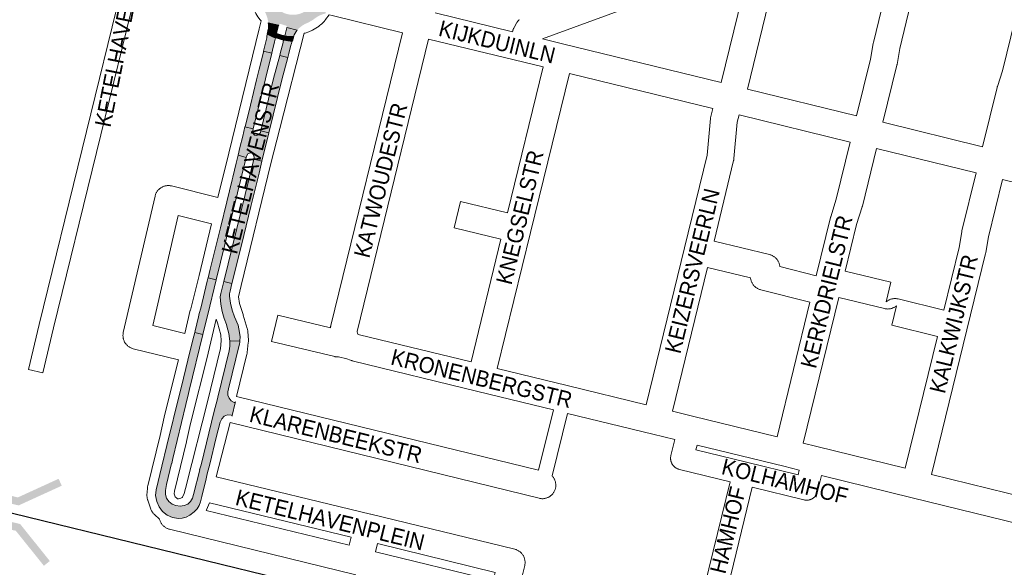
# Paper-space layout 'Layout1' of a CAD drawing. Header units: metres. Extents: x 123097 to 144122, y 392739 to 407589.
# Tile 50 of 256: x 127706 to 128180, y 398353 to 398616. Entities that reach past the tile are written whole.
import ezdxf
from ezdxf.enums import TextEntityAlignment as Align

# ---------------------------------------------------------------- set-up
doc = ezdxf.new("R2010")
doc.units = ezdxf.units.M
doc.header["$MEASUREMENT"] = 0
for name, color, linetype, lineweight in [('gs-anno-wegen algemeen tekst', 7, 'Continuous', 0), ('gs-knt-fietspaden', 7, 'Continuous', 0), ('gs-knt-spoorlijn', 7, 'Continuous', 30), ('gs-knt-wegen algemeen', 7, 'Continuous', 0), ('gs-symb-viaduct', 7, 'Continuous', 0), ('ir-ARC-asfalt-hoofdwegen-te inspecteren', 5, 'Continuous', 0), ('ir-ARC-fietspaden naastliggend- te inspecteren', 1, 'Continuous', 0)]:
    doc.layers.add(name, color=color, linetype=linetype, lineweight=lineweight)
doc.styles.add('Style-Arial', font='arial.ttf')

# ---------------------------------------------------------------- blocks, each defined once
blk = doc.blocks.new('gg0-viaduct_6')
at = {"layer": 'gs-symb-viaduct', "linetype": 'Continuous'}
blk.add_hatch(color=7, dxfattribs=at).paths.add_polyline_path([(-55.76, -16.89), (-58, -14), (-40, 0), (40, 0), (58, -14), (55.76, -16.89), (38.75, -3.66), (-38.75, -3.66)])

psp = doc.layouts.get("Layout1")

# ---------------------------------------------------------------- hatches: boundary and pattern name
at = {"layer": 'ir-ARC-asfalt-hoofdwegen-te inspecteren', "linetype": 'Continuous', "lineweight": 13}
h = psp.add_hatch(color=5, dxfattribs=at)
h.paths.add_polyline_path([(127825.596, 398616.679, 0.0645625), (127824.101, 398620.162, -0.0407797), (127822.279, 398623.727, 0.0483795), (127821.185, 398625.68), (127821.192, 398625.685), (127820.984, 398625.96, 0.0044444), (127820.86, 398626.125), (127820.74, 398626.283), (127820.737, 398626.281, 0.0440193), (127819.334, 398627.758), (127820.484, 398632.518), (127821.112, 398632.345, 0.4294022), (127821.713, 398632.728), (127821.9, 398633.73, 0.4300649), (127821.525, 398634.324), (127820.975, 398634.445), (127822.218, 398639.53, 0.037194), (127824.222, 398640.18), (127824.224, 398640.175), (127824.506, 398640.3, 0.0033031), (127824.677, 398640.376), (127824.91, 398640.479), (127824.908, 398640.482, 0.0530489), (127827.471, 398642.043, -0.093837), (127832.69, 398644.934, 0.0510533), (127834.677, 398645.895), (127834.678, 398645.895), (127834.698, 398645.908, 0.0086167), (127835.013, 398646.111), (127835.308, 398646.301), (127835.302, 398646.311, 0.0536536), (127837.032, 398647.856), (127846.366, 398645.474, 0.0263478), (127847.057, 398644.115), (127847.052, 398644.112), (127847.444, 398643.472), (127847.448, 398643.475, 0.0523023), (127849.345, 398641.124, -0.092427), (127853.677, 398634.441, 0.0304641), (127854.412, 398633.24), (127854.408, 398633.237), (127854.856, 398632.635), (127854.862, 398632.64, 0.049621), (127856.463, 398631.002), (127855.24, 398626.044), (127854.629, 398626.197, 0.4106277), (127854.029, 398625.843), (127853.785, 398624.871, 0.4471923), (127854.13, 398624.271), (127854.778, 398624.122), (127853.517, 398618.824), (127852.796, 398618.655, 0.0280189), (127851.436, 398618.198), (127851.433, 398618.206), (127850.747, 398617.902), (127850.748, 398617.899, 0.0439388), (127848.806, 398616.77, -0.0603467), (127844.573, 398614.208, 0.0672722), (127841.924, 398612.719), (127841.921, 398612.724), (127841.335, 398612.254), (127841.34, 398612.248, 0.0426654), (127839.991, 398610.865), (127835, 398612.157, 0.3724502), (127834.212, 398613.144), (127833.188, 398613.416), (127832.186, 398613.75, 0.3551448), (127831.039, 398613.203), (127826.051, 398614.404, 0.0266793), (127825.782, 398615.952), (127825.785, 398615.953), (127825.603, 398616.681)])
h.paths.add_polyline_path([(127848.542, 398626.57, 0.5354455), (127836.162, 398640.159, 0.299514), (127827.207, 398631.972, 0.5889847), (127841.273, 398618.75, 0.257735)], flags=16)
at = {"layer": 'ir-ARC-asfalt-hoofdwegen-te inspecteren', "linetype": 'Continuous', "lineweight": 13, "extrusion": (0, 0, -1)}
psp.add_hatch(color=5, dxfattribs=at).paths.add_polyline_path([(-127826.051, 398614.404), (-127831.039, 398613.203), (-127830.98, 398613.049), (-127830.011, 398609.214, 0.0576239), (-127826.096, 398611.332, -0.0524071)])
at = {"layer": 'ir-ARC-asfalt-hoofdwegen-te inspecteren', "linetype": 'Continuous', "lineweight": 13}
for points in [[(127825.323, 398607.118, 0.0860366), (127825.378, 398608.13), (127825.661, 398608.957, 0.0686112), (127829.553, 398607.216), (127829.018, 398605.258), (127828.019, 398601.236), (127827.664, 398599.773), (127823.751, 398600.735)], [(127839.991, 398610.865, 0.0795053), (127838.183, 398607.769, -0.0657281), (127833.913, 398608.134), (127834.973, 398611.964), (127835, 398612.157)], [(127833.4, 398606.094, 0.087304), (127837.542, 398605.62), (127837.03, 398603.896), (127836.946, 398603.613), (127835.883, 398599.652), (127835.375, 398597.732), (127831.51, 398598.757), (127831.893, 398600.219), (127832.971, 398604.278)]]:
    psp.add_hatch(color=5, dxfattribs=at).paths.add_polyline_path(points)
for points in [[(127823.795, 398600.724), (127823.709, 398600.37), (127823.333, 398598.94), (127821.648, 398592.134), (127820.725, 398588.304), (127820.439, 398587.029), (127817.463, 398574.873), (127814.832, 398564.399), (127814.825, 398564.37), (127818.726, 398563.375), (127827.674, 398599.77), (127827.664, 398599.773)], [(127831.516, 398598.755), (127828.572, 398587.616), (127824.966, 398573.011), (127822.405, 398562.511), (127826.313, 398561.516), (127832.509, 398586.922), (127835.375, 398597.732), (127835.375, 398597.732)], [(127826.313, 398561.516), (127822.405, 398562.511), (127822.219, 398561.75), (127821.65, 398560.677), (127820.546, 398560.171), (127819.362, 398560.439), (127818.584, 398561.372), (127818.532, 398562.585), (127818.726, 398563.375), (127814.825, 398564.37), (127813.732, 398559.888), (127812.401, 398554.434), (127811.496, 398550.724), (127815.396, 398549.664), (127815.57, 398550.374), (127816.148, 398551.413), (127817.236, 398551.892), (127818.393, 398551.615), (127819.146, 398550.694), (127819.189, 398549.506), (127819.015, 398548.814), (127822.961, 398547.843)], [(127802.665, 398514.503), (127800.702, 398506.236), (127798.109, 398495.994), (127797.115, 398491.86), (127800.985, 398490.844), (127815.396, 398549.664), (127811.496, 398550.724), (127810.61, 398547), (127808.939, 398540.175), (127808.594, 398538.848), (127806.021, 398528.383), (127802.999, 398515.919)], [(127819.015, 398548.814), (127804.613, 398490.021), (127808.515, 398489.022), (127813.083, 398507.561), (127817.622, 398526.181), (127821.563, 398542.084), (127822.961, 398547.843)], [(127796.279, 398471.736), (127796.888, 398474.119), (127800.985, 398490.844), (127797.115, 398491.86), (127797.035, 398491.525), (127796.704, 398490.209), (127793.511, 398477.242), (127792.858, 398474.697), (127792.494, 398473.08), (127790.834, 398466.286), (127790.66, 398465.586), (127794.561, 398464.642)], [(127807.492, 398461.434), (127807.553, 398460.239), (127807.569, 398459.038), (127807.2, 398456.67), (127801.782, 398434.442), (127801.39, 398432.957), (127800.051, 398427.661), (127793.674, 398401.871), (127792.879, 398399.522), (127793.074, 398399.467), (127790.118, 398387.707), (127789.574, 398385.862), (127788.677, 398384.273), (127787.321, 398383.052), (127785.647, 398382.326), (127783.589, 398382.095), (127781.536, 398382.367), (127779.746, 398383.072), (127778.241, 398384.268), (127777.151, 398385.853), (127776.571, 398387.687), (127776.553, 398389.61), (127777.033, 398392.416), (127779.509, 398402.638), (127779.654, 398402.617), (127780.1, 398405), (127786.387, 398430.942), (127787.671, 398436.205), (127788.044, 398437.731), (127794.561, 398464.642), (127790.66, 398465.586), (127789.752, 398461.946), (127787.383, 398452.214), (127784.265, 398439.549), (127783.519, 398436.6), (127777.269, 398411.191), (127774.868, 398401.343), (127772.062, 398389.958), (127771.864, 398387.147), (127772.352, 398384.371), (127773.496, 398381.795), (127775.229, 398379.573), (127777.448, 398377.835), (127780.02, 398376.684), (127782.795, 398376.19), (127784.6, 398376.341), (127786.54, 398376.795), (127788.295, 398377.737), (127790.327, 398379.383), (127790.512, 398379.533), (127791.784, 398380.853), (127792.748, 398382.412), (127793.361, 398384.14), (127794.007, 398386.732), (127796.126, 398395.233), (127796.713, 398397.586), (127797.894, 398402.223), (127800.955, 398415.151), (127802.951, 398422.53), (127803.631, 398424.103), (127804.867, 398425.291), (127806.467, 398425.908), (127808.18, 398425.858), (127808.504, 398425.676), (127808.587, 398425.314), (127808.688, 398425.734), (127810.146, 398431.779), (127810.258, 398432.242), (127810.011, 398431.948), (127809.63, 398431.905), (127808.234, 398432.711), (127807.19, 398433.94), (127806.62, 398435.448), (127806.589, 398437.06), (127806.594, 398437.083), (127806.906, 398438.424), (127812.186, 398460.058), (127812.319, 398460.759), (127812.415, 398461.465)]]:
    psp.add_hatch(color=5, dxfattribs=at).paths.add_polyline_path(points, flags=0)
at = {"layer": 'ir-ARC-asfalt-hoofdwegen-te inspecteren', "linetype": 'Continuous', "lineweight": 13, "extrusion": (0, 0, -1)}
psp.add_hatch(color=5, dxfattribs=at).paths.add_polyline_path([(-127805.861, 398469.467), (-127806.156, 398468.616), (-127807.03, 398465.063), (-127807.492, 398461.434), (-127812.415, 398461.465), (-127812.484, 398463.521), (-127812.244, 398465.564), (-127811.497, 398469.052), (-127809.815, 398473.114), (-127808.62, 398476.297), (-127807.815, 398479.6), (-127807.411, 398482.976), (-127807.413, 398484.181), (-127807.624, 398485.368), (-127808.515, 398489.022), (-127804.613, 398490.021), (-127803.212, 398484.301), (-127802.951, 398482.763), (-127803.142, 398479.169), (-127803.786, 398475.628), (-127804.872, 398472.197)], flags=0)
at = {"layer": 'ir-ARC-fietspaden naastliggend- te inspecteren', "linetype": 'Continuous', "lineweight": 30, "extrusion": (0, 0, -1)}
for points in [[(-127830.011, 398609.214), (-127829.553, 398607.216, 0.0686112), (-127825.661, 398608.957), (-127826.096, 398611.332, -0.0576239)], [(-127837.542, 398605.62, 0.087304), (-127833.4, 398606.094), (-127833.913, 398608.134, -0.0657281), (-127838.183, 398607.769)]]:
    psp.add_hatch(color=1, dxfattribs=at).paths.add_polyline_path(points)
psp.add_hatch(color=1, dxfattribs=at).paths.add_polyline_path([(-127829.553, 398607.216), (-127830.011, 398609.214), (-127831.921, 398608.65), (-127833.913, 398608.134), (-127833.4, 398606.094), (-127831.432, 398606.645)], flags=0)

# ---------------------------------------------------------------- linework, layer by layer
at = {"layer": 'gs-anno-wegen algemeen tekst', "color": 7, "linetype": 'Continuous', "flags": 128}
for points in [[(128033.892, 398335.611), (128048.077, 398393.789), (128023.697, 398399.76), (128023.436, 398399.831), (128023.179, 398399.914), (128022.926, 398400.01), (128022.678, 398400.119), (128022.436, 398400.239), (128022.2, 398400.371), (128021.971, 398400.515), (128021.749, 398400.669), (128021.535, 398400.834), (128021.329, 398401.01), (128021.132, 398401.195), (128020.945, 398401.39), (128020.767, 398401.594), (128020.6, 398401.807), (128020.443, 398402.027), (128020.297, 398402.255), (128020.162, 398402.489), (128020.039, 398402.73), (128019.928, 398402.977), (128019.83, 398403.229), (128019.744, 398403.485), (128019.67, 398403.745), (128019.61, 398404.009), (128019.562, 398404.275), (128019.527, 398404.543), (128019.506, 398404.813), (128019.498, 398405.083), (128019.503, 398405.354), (128019.522, 398405.623), (128019.554, 398405.892), (128019.598, 398406.159), (128019.656, 398406.423), (128021.525, 398414.055)], [(128032.229, 398411.433), (128031.671, 398409.153), (128056.045, 398403.183)], [(128056.045, 398403.183), (128080.794, 398397.12), (128081.355, 398399.408)], [(128092.06, 398396.794), (128090.187, 398389.146), (128090.118, 398388.893), (128090.038, 398388.643), (128089.946, 398388.398), (128089.842, 398388.157), (128089.727, 398387.921), (128089.601, 398387.691), (128089.464, 398387.468), (128089.316, 398387.251), (128089.159, 398387.041), (128088.991, 398386.84), (128088.814, 398386.646), (128088.628, 398386.461), (128088.434, 398386.285), (128088.231, 398386.118), (128088.021, 398385.962), (128087.804, 398385.815), (128087.579, 398385.679), (128087.349, 398385.554), (128087.113, 398385.44), (128086.871, 398385.337), (128086.626, 398385.246), (128086.375, 398385.167), (128086.122, 398385.099), (128085.866, 398385.044), (128085.607, 398385.001), (128085.347, 398384.971), (128085.085, 398384.953), (128084.823, 398384.947), (128084.561, 398384.954), (128084.299, 398384.973), (128084.039, 398385.005), (128083.78, 398385.049), (128083.524, 398385.105), (128058.781, 398391.167), (128044.594, 398332.981)]]:
    psp.add_lwpolyline(points, dxfattribs=at)
at = {"layer": 'gs-knt-fietspaden', "color": 7, "linetype": 'Continuous', "flags": 128}
psp.add_lwpolyline([(127717.583, 398446.101), (127717.578, 398446.1), (127710.763, 398447.7, -0.3686547), (127710.756, 398447.711), (127715.845, 398469.393), (127715.853, 398469.427), (127757.204, 398638.107, -0.384767), (127757.216, 398638.114), (127764.015, 398636.447, -0.3681774), (127764.022, 398636.436), (127722.676, 398467.776), (127722.675, 398467.772), (127722.674, 398467.769), (127717.59, 398446.107), (127717.583, 398446.101)], format="xyb", dxfattribs=at)
for points in [[(127955.947, 398399.329), (127963.165, 398428.32)], [(127969.984, 398426.654), (127962.514, 398396.648)]]:
    psp.add_lwpolyline(points, dxfattribs=at)
at = {"layer": 'gs-knt-spoorlijn', "color": 7, "linetype": 'Continuous', "flags": 128}
psp.add_lwpolyline([(123817.138, 399332.584), (126023.424, 398789.468), (133158.298, 397044.421)], dxfattribs=at)
at = {"layer": 'gs-knt-wegen algemeen', "color": 7, "linetype": 'Continuous', "flags": 128}
for points in [[(128169.514, 398554.856), (128176.505, 398583.376), (128176.565, 398583.601), (128176.632, 398583.823), (128179.058, 398591.349), (128193.326, 398649.653), (128193.967, 398652.827), (128193.999, 398653.56), (128193.715, 398655.836), (128185.828, 398677.631)], [(128126.27, 398655.8), (128134.304, 398633.831), (128134.405, 398633.534), (128134.491, 398633.233), (128135.048, 398631.09), (128135.116, 398630.8), (128135.171, 398630.508), (128135.212, 398630.213), (128135.24, 398629.917), (128135.255, 398629.62), (128135.333, 398626.595), (128135.334, 398626.337), (128135.326, 398626.079), (128135.307, 398625.822), (128135.278, 398625.566), (128135.239, 398625.311), (128134.979, 398623.817), (128134.938, 398623.607), (128134.892, 398623.398), (128129.702, 398602.003), (128128.41, 398594.43), (128128.367, 398594.201), (128128.316, 398593.975), (128121.609, 398566.607)], [(128108.963, 398569.706), (128115.615, 398596.848), (128116.905, 398604.413), (128116.946, 398604.634), (128116.995, 398604.854), (128122.188, 398626.26), (128122.3, 398626.906), (128122.258, 398628.537), (128121.968, 398629.654), (128114.007, 398651.425)], [(127822.632, 398615.291), (127822.127, 398615.831), (127821, 398617.284), (127820.012, 398618.836), (127819.172, 398620.471), (127818.622, 398621.668), (127818.52, 398621.902), (127818.427, 398622.141), (127818.343, 398622.383), (127818.269, 398622.628), (127818.205, 398622.876), (127817.78, 398624.655), (127815.591, 398625.171), (127815.533, 398625.184), (127762.099, 398638.29), (127759.091, 398639.028), (127759.068, 398639.034), (127724.862, 398647.557), (127724.857, 398647.559), (127721.99, 398648.276)], [(128057.903, 398643.362), (127994.247, 398620.004), (127957.819, 398606.636)], [(128043.855, 398585.643), (128057.903, 398643.362)], [(128070.942, 398641.877), (128056.502, 398582.551)], [(127890.491, 398609.648), (127856.716, 398617.881), (127855.259, 398618.237), (127853.622, 398615.946), (127853.433, 398615.694), (127853.231, 398615.452), (127853.018, 398615.219), (127851.962, 398614.121), (127851.755, 398613.916), (127851.54, 398613.72), (127851.316, 398613.534), (127850.527, 398612.909), (127850.448, 398612.846), (127848.907, 398611.772), (127847.274, 398610.844), (127845.563, 398610.07), (127843.787, 398609.457), (127843.335, 398609.347)], [(127906.228, 398619.213), (127943.499, 398610.127)], [(127801.823, 398530.396), (127807.125, 398551.75), (127821.691, 398611.44), (127822.632, 398615.291)], [(127943.499, 398610.127), (127943.598, 398610.533), (127943.671, 398610.808), (127943.757, 398611.08), (127943.854, 398611.348), (127943.963, 398611.611), (127944.084, 398611.869), (127944.215, 398612.121), (127945.372, 398614.229), (127945.528, 398614.498), (127945.697, 398614.76), (127945.878, 398615.013), (127946.072, 398615.257), (127946.276, 398615.491), (127946.491, 398615.716), (127946.718, 398615.93)], [(127843.335, 398609.347), (127831.505, 398563.642), (127827.309, 398546.771), (127827.308, 398546.768), (127827.307, 398546.765)], [(127855.925, 398467.839), (127856.01, 398468.37), (127856.056, 398468.63), (127856.114, 398468.887), (127890.491, 398609.648)], [(127903.14, 398606.564), (127868.825, 398466.055), (127868.8, 398465.901), (127868.855, 398465.276), (127868.919, 398465.121), (127869.093, 398464.704)], [(127958.156, 398593.153), (127903.14, 398606.564)], [(127957.819, 398606.636), (127967.569, 398604.259), (128043.855, 398585.643)], [(127970.805, 398590.068), (127952.126, 398513.626), (127936.167, 398448.319)], [(128039.869, 398573.214), (127970.805, 398590.068)], [(128056.502, 398582.551), (128108.963, 398569.706)], [(128007.746, 398430.83), (128026.176, 398506.281), (128037.055, 398550.815), (128038.667, 398568.343), (128038.698, 398568.615), (128038.741, 398568.886), (128038.794, 398569.155), (128038.859, 398569.421), (128039.869, 398573.214)], [(128052.52, 398570.122), (128051.582, 398566.602), (128049.976, 398549.141), (128049.949, 398548.902), (128049.914, 398548.664), (128049.87, 398548.428), (128049.817, 398548.193), (128040.369, 398509.515), (128067.068, 398502.993), (128067.376, 398502.91), (128067.68, 398502.811), (128067.979, 398502.698), (128068.272, 398502.57), (128068.558, 398502.428), (128068.837, 398502.272), (128069.108, 398502.103), (128069.37, 398501.92), (128069.623, 398501.725), (128069.867, 398501.518), (128070.099, 398501.299), (128070.321, 398501.069), (128070.531, 398500.828), (128070.729, 398500.578), (128070.915, 398500.317), (128071.087, 398500.048), (128071.246, 398499.771), (128071.392, 398499.487), (128071.523, 398499.195), (128071.639, 398498.898), (128071.742, 398498.595), (128071.829, 398498.288), (128071.9, 398497.976), (128071.957, 398497.662), (128071.998, 398497.345), (128072.009, 398497.198)], [(128105.867, 398557.06), (128052.52, 398570.122)], [(128121.609, 398566.607), (128169.514, 398554.856)], [(128072.009, 398497.198), (128089.547, 398492.768), (128096.375, 398520.749), (128096.429, 398520.956), (128096.489, 398521.16), (128099.153, 398529.623), (128105.867, 398557.06)], [(128118.512, 398553.961), (128111.749, 398526.323), (128111.696, 398526.118), (128111.636, 398525.916), (128108.973, 398517.455), (128103.49, 398494.986)], [(128166.414, 398542.21), (128118.512, 398553.961)], [(127827.307, 398546.765), (127812.911, 398488.07), (127811.757, 398482.635), (127812.161, 398479.438), (127813.928, 398474.138), (127813.994, 398473.928), (127815.929, 398467.396), (127816.005, 398467.116), (127816.069, 398466.833), (127816.12, 398466.547), (127816.158, 398466.259), (127816.183, 398465.97), (127816.45, 398461.873), (127816.462, 398461.588), (127816.462, 398461.302), (127816.45, 398461.016), (127816.424, 398460.732), (127815.895, 398455.967), (127815.858, 398455.688), (127815.809, 398455.412), (127815.748, 398455.137), (127810.779, 398434.856)], [(128128.961, 398481.685), (128150.914, 398476.302), (128158.263, 398506.402), (128159.488, 398513.88), (128159.534, 398514.13), (128159.589, 398514.378), (128166.414, 398542.21)], [(128179.06, 398539.112), (128172.295, 398511.525), (128171.072, 398504.05), (128171.026, 398503.803), (128170.971, 398503.558), (128162.016, 398466.883), (128145.016, 398397.263)], [(128232.373, 398526.067), (128179.06, 398539.112)], [(127782.84, 398452.342), (127761.084, 398457.775), (127760.779, 398457.859), (127760.478, 398457.958), (127760.183, 398458.071), (127759.894, 398458.198), (127759.611, 398458.34), (127759.335, 398458.495), (127759.067, 398458.663), (127758.808, 398458.844), (127758.557, 398459.037), (127758.317, 398459.242), (127758.087, 398459.459), (127757.867, 398459.687), (127757.659, 398459.925), (127757.462, 398460.173), (127757.278, 398460.43), (127757.107, 398460.695), (127756.948, 398460.969), (127756.803, 398461.25), (127756.672, 398461.538), (127756.555, 398461.832), (127756.453, 398462.131), (127756.365, 398462.435), (127756.292, 398462.743), (127756.234, 398463.054), (127756.191, 398463.367), (127756.164, 398463.682), (127756.152, 398463.998), (127756.155, 398464.314), (127756.173, 398464.63), (127756.207, 398464.945), (127756.256, 398465.257), (127756.32, 398465.567), (127771.58, 398531.131), (127771.659, 398531.434), (127771.752, 398531.733), (127771.858, 398532.027), (127771.979, 398532.316), (127772.114, 398532.598), (127772.262, 398532.874), (127772.424, 398533.142), (127772.598, 398533.402), (127772.784, 398533.654), (127772.982, 398533.896), (127773.192, 398534.129), (127773.412, 398534.351), (127773.643, 398534.562), (127773.884, 398534.762), (127774.134, 398534.95), (127774.393, 398535.126), (127774.66, 398535.289), (127774.935, 398535.44), (127775.216, 398535.576), (127775.504, 398535.7), (127775.797, 398535.809), (127776.095, 398535.904), (127776.398, 398535.984), (127776.704, 398536.05), (127777.013, 398536.101), (127777.324, 398536.138), (127777.636, 398536.159), (127777.949, 398536.165), (127778.262, 398536.156), (127778.574, 398536.132), (127778.884, 398536.093), (127779.193, 398536.04), (127779.498, 398535.971), (127801.823, 398530.396)], [(127798.726, 398517.75), (127782.762, 398521.736), (127770.454, 398468.855), (127785.898, 398464.998)], [(127785.898, 398464.998), (127788.518, 398476.21), (127788.545, 398476.32), (127792.73, 398492.912), (127798.726, 398517.75)], [(128057.941, 398491.82), (128037.279, 398496.867), (128020.393, 398427.737)], [(128070.677, 398415.422), (128086.462, 398480.119), (128062.83, 398486.088), (128062.522, 398486.174), (128062.219, 398486.275), (128061.921, 398486.39), (128061.629, 398486.521), (128061.344, 398486.665), (128061.066, 398486.823), (128060.797, 398486.994), (128060.536, 398487.179), (128060.284, 398487.376), (128060.043, 398487.585), (128059.812, 398487.806), (128059.592, 398488.038), (128059.383, 398488.28), (128059.187, 398488.532), (128059.004, 398488.794), (128058.833, 398489.064), (128058.677, 398489.343), (128058.534, 398489.628), (128058.405, 398489.921), (128058.29, 398490.219), (128058.191, 398490.523), (128058.106, 398490.831), (128058.037, 398491.143), (128057.983, 398491.458), (128057.944, 398491.775), (128057.941, 398491.82)], [(128128.149, 398478.432), (128128.057, 398478.351), (128127.806, 398478.152), (128127.547, 398477.966), (128127.278, 398477.793), (128127.001, 398477.633), (128126.717, 398477.487), (128126.426, 398477.355), (128126.129, 398477.238), (128125.826, 398477.135), (128125.519, 398477.048), (128125.208, 398476.975), (128124.893, 398476.918), (128124.576, 398476.877), (128124.258, 398476.851), (128123.939, 398476.84), (128123.619, 398476.846), (128123.3, 398476.867), (128122.983, 398476.903), (128122.668, 398476.955), (128122.355, 398477.023), (128100.405, 398482.337), (128083.324, 398412.329)], [(128128.954, 398481.686), (128128.958, 398481.686), (128128.961, 398481.685)], [(128128.954, 398481.686), (128128.958, 398481.686), (128128.961, 398481.685)], [(127782.018, 398385.861), (127782.32, 398385.664), (127782.805, 398385.684), (127783.421, 398385.762), (127784.05, 398385.94), (127784.626, 398386.242), (127784.812, 398386.461), (127785.563, 398388.152), (127786.78, 398393.042), (127786.787, 398393.073), (127796.59, 398431.657), (127803.001, 398457.825), (127803.42, 398461.599), (127803.238, 398464.397), (127801.541, 398470.125), (127800.91, 398472.02), (127797.072, 398455.599), (127797.049, 398455.504), (127788.648, 398421.862), (127786.677, 398413.138), (127786.651, 398413.027), (127780.849, 398389.277), (127780.772, 398387.955), (127781.262, 398386.547), (127782.015, 398385.864), (127782.018, 398385.861)], [(127869.093, 398464.704), (127869.257, 398464.748), (127869.261, 398464.748), (127869.897, 398464.502), (127923.519, 398451.408)], [(127773.752, 398375.785), (127773.647, 398375.876), (127771.287, 398378.017), (127771.073, 398378.22), (127770.868, 398378.433), (127770.673, 398378.654), (127770.488, 398378.885), (127770.314, 398379.124), (127770.151, 398379.37), (127770, 398379.623), (127769.86, 398379.883), (127769.731, 398380.15), (127769.616, 398380.421), (127769.512, 398380.698), (127768.049, 398384.899), (127767.961, 398385.17), (127767.886, 398385.444), (127767.822, 398385.722), (127767.77, 398386.002), (127767.731, 398386.284), (127767.704, 398386.567), (127767.69, 398386.852), (127767.688, 398387.136), (127767.698, 398387.421), (127767.886, 398390.629), (127767.91, 398390.923), (127767.947, 398391.215), (127767.997, 398391.505), (127768.061, 398391.793), (127773.989, 398416.062), (127775.964, 398424.802), (127775.998, 398424.945), (127782.84, 398452.342)], [(127936.167, 398448.319), (127969.692, 398440.128), (128007.746, 398430.83)], [(127810.779, 398434.856), (127955.947, 398399.329)], [(128021.525, 398414.055), (128010.978, 398416.637), (127969.984, 398426.654)], [(128020.393, 398427.737), (128029.975, 398425.39), (128070.677, 398415.422)], [(127807.627, 398422.224), (127801.028, 398396.248)], [(127962.514, 398396.648), (127962.584, 398396.576), (127962.794, 398396.335), (127962.992, 398396.084), (127963.177, 398395.824), (127963.35, 398395.555), (127963.509, 398395.278), (127963.654, 398394.993), (127963.785, 398394.702), (127963.901, 398394.404), (127964.003, 398394.102), (127964.09, 398393.794), (127964.162, 398393.483), (127964.218, 398393.168), (127964.259, 398392.851), (127964.284, 398392.533), (127964.294, 398392.213), (127964.288, 398391.894), (127964.266, 398391.575), (127964.229, 398391.258), (127964.176, 398390.943), (127964.107, 398390.631), (127964.024, 398390.322), (127963.925, 398390.018), (127963.812, 398389.719), (127963.684, 398389.427), (127963.542, 398389.14), (127963.386, 398388.862), (127963.216, 398388.591), (127963.034, 398388.328), (127962.839, 398388.075), (127962.631, 398387.832), (127962.412, 398387.6), (127962.182, 398387.378), (127961.941, 398387.168), (127961.69, 398386.97), (127961.43, 398386.785), (127961.161, 398386.612), (127960.884, 398386.453), (127960.599, 398386.308), (127960.308, 398386.177), (127960.01, 398386.061), (127959.708, 398385.959), (127959.4, 398385.872), (127959.089, 398385.8), (127958.774, 398385.744), (127958.457, 398385.703), (127958.139, 398385.678), (127957.819, 398385.668), (127957.5, 398385.674), (127957.181, 398385.696), (127956.864, 398385.733), (127956.549, 398385.786), (127956.237, 398385.855), (127807.627, 398422.224)], [(128081.355, 398399.408), (128073.908, 398401.226), (128032.229, 398411.433)], [(128083.324, 398412.329), (128089.8, 398410.748), (128132.368, 398400.354)], [(127801.028, 398396.248), (127875.258, 398378.281), (127875.267, 398378.279), (127875.27, 398378.278), (127875.274, 398378.277)], [(128145.016, 398397.263), (128199.847, 398383.845)], [(127797.797, 398383.635), (127796.33, 398380.319), (127796.216, 398380.078)], [(127796.216, 398380.078), (127864.896, 398363.296), (127865.846, 398367.164), (127797.797, 398383.635)], [(127875.274, 398378.277), (127944.547, 398361.372), (127944.855, 398361.289), (127945.159, 398361.191), (127945.458, 398361.078), (127945.75, 398360.95), (127946.036, 398360.809), (127946.315, 398360.653), (127946.586, 398360.484), (127946.848, 398360.302), (127947.101, 398360.107), (127947.344, 398359.901), (127947.576, 398359.682), (127947.798, 398359.452), (127948.008, 398359.212), (127948.206, 398358.962), (127948.392, 398358.702), (127948.564, 398358.434), (127948.723, 398358.157), (127948.869, 398357.873), (127949, 398357.582), (127949.117, 398357.286), (127949.22, 398356.983), (127949.307, 398356.676), (127949.379, 398356.365), (127949.436, 398356.051), (127949.478, 398355.735), (127949.504, 398355.417), (127949.514, 398355.098), (127949.508, 398354.779), (127949.487, 398354.46), (127949.451, 398354.143), (127949.399, 398353.828), (127949.331, 398353.517), (127945.302, 398336.871)], [(127868.117, 398349.106), (127778.532, 398370.996), (127778.223, 398371.08), (127777.919, 398371.178), (127777.621, 398371.291), (127777.328, 398371.419), (127777.042, 398371.561), (127776.763, 398371.717), (127776.492, 398371.886), (127776.23, 398372.069), (127775.977, 398372.264), (127775.733, 398372.471), (127775.501, 398372.69), (127775.279, 398372.92), (127775.069, 398373.161), (127774.871, 398373.411), (127774.686, 398373.671), (127774.513, 398373.94), (127774.354, 398374.217), (127774.209, 398374.502), (127774.077, 398374.793), (127773.961, 398375.091), (127773.859, 398375.393), (127773.772, 398375.701), (127773.752, 398375.785)], [(127878.498, 398364.089), (127877.542, 398360.198), (127934.184, 398346.283), (127935.148, 398350.264), (127878.498, 398364.089)]]:
    psp.add_lwpolyline(points, dxfattribs=at)
for points in [[(127923.519, 398451.408), (127937.932, 398510.389), (127915.366, 398515.889, -0.368238), (127915.359, 398515.9), (127918.438, 398528.532, -0.3847845), (127918.449, 398528.539), (127941.022, 398523.037), (127958.156, 398593.153)], [(128103.49, 398494.986), (128125.419, 398489.677, -0.3683142), (128125.426, 398489.666), (128123.157, 398480.292), (128123.324, 398480.434), (128123.574, 398480.625), (128123.833, 398480.804), (128124.1, 398480.971), (128124.375, 398481.124), (128124.657, 398481.263), (128124.945, 398481.389), (128125.239, 398481.501), (128125.538, 398481.599), (128125.842, 398481.682), (128126.149, 398481.75), (128126.459, 398481.804), (128126.771, 398481.842), (128127.085, 398481.865), (128127.399, 398481.873), (128127.714, 398481.866), (128128.028, 398481.843), (128128.34, 398481.806), (128128.65, 398481.753), (128128.954, 398481.686)], [(128132.368, 398400.354), (128147.825, 398463.653), (128125.856, 398469.04, -0.3681741), (128125.849, 398469.051), (128128.149, 398478.432)], [(127963.165, 398428.32), (127926.753, 398437.216), (127866.398, 398451.954), (127866.126, 398452.026), (127865.857, 398452.111), (127865.593, 398452.207), (127863.784, 398452.906), (127859.8, 398453.805), (127859.491, 398453.796), (127859.182, 398453.802), (127858.872, 398453.823), (127858.565, 398453.858), (127858.259, 398453.908), (127857.956, 398453.973), (127827.631, 398461.19, -0.3685006), (127827.624, 398461.201), (127830.634, 398473.849, -0.3848558), (127830.646, 398473.856), (127855.925, 398467.839)], [(128287.533, 398348.957), (128284.067, 398349.805), (128282.256, 398350.249), (128275.437, 398351.92), (128256.136, 398271.286, -0.3848359), (128256.124, 398271.279), (128243.481, 398274.306, -0.3684388), (128243.474, 398274.316), (128262.791, 398355.02), (128203.078, 398369.651), (128135.602, 398386.162), (128092.06, 398396.794)]]:
    psp.add_lwpolyline(points, format="xyb", dxfattribs=at)
at = {"layer": 'ir-ARC-asfalt-hoofdwegen-te inspecteren', "color": 5, "linetype": 'Continuous', "lineweight": 13}
for points in [[(127826.051, 398614.404), (127831.039, 398613.203), (127830.98, 398613.049), (127830.011, 398609.214, -0.0576239), (127826.096, 398611.332, 0.0524071)], [(127825.323, 398607.118, 0.0860366), (127825.378, 398608.13), (127825.661, 398608.957, 0.0686112), (127829.553, 398607.216), (127829.018, 398605.258), (127828.019, 398601.236), (127827.664, 398599.773), (127823.751, 398600.735)], [(127839.991, 398610.865, 0.0795053), (127838.183, 398607.769, -0.0657281), (127833.913, 398608.134), (127834.973, 398611.964), (127835, 398612.157)], [(127833.4, 398606.094, 0.087304), (127837.542, 398605.62), (127837.03, 398603.896), (127836.946, 398603.613), (127835.883, 398599.652), (127835.375, 398597.732), (127831.51, 398598.757), (127831.893, 398600.219), (127832.971, 398604.278)]]:
    psp.add_lwpolyline(points, format="xyb", close=True, dxfattribs=at)
for points in [[(127823.795, 398600.724), (127823.709, 398600.37), (127823.333, 398598.94), (127821.648, 398592.134), (127820.725, 398588.304), (127820.439, 398587.029), (127817.463, 398574.873), (127814.832, 398564.399), (127814.825, 398564.37), (127818.726, 398563.375), (127827.674, 398599.77), (127827.664, 398599.773)], [(127831.516, 398598.755), (127828.572, 398587.616), (127824.966, 398573.011), (127822.405, 398562.511), (127826.313, 398561.516), (127832.509, 398586.922), (127835.375, 398597.732), (127835.375, 398597.732)], [(127826.313, 398561.516), (127822.405, 398562.511), (127822.219, 398561.75), (127821.65, 398560.677), (127820.546, 398560.171), (127819.362, 398560.439), (127818.584, 398561.372), (127818.532, 398562.585), (127818.726, 398563.375), (127814.825, 398564.37), (127813.732, 398559.888), (127812.401, 398554.434), (127811.496, 398550.724), (127815.396, 398549.664), (127815.57, 398550.374), (127816.148, 398551.413), (127817.236, 398551.892), (127818.393, 398551.615), (127819.146, 398550.694), (127819.189, 398549.506), (127819.015, 398548.814), (127822.961, 398547.843)], [(127802.665, 398514.503), (127800.702, 398506.236), (127798.109, 398495.994), (127797.115, 398491.86), (127800.985, 398490.844), (127815.396, 398549.664), (127811.496, 398550.724), (127810.61, 398547), (127808.939, 398540.175), (127808.594, 398538.848), (127806.021, 398528.383), (127802.999, 398515.919)], [(127819.015, 398548.814), (127804.613, 398490.021), (127808.515, 398489.022), (127813.083, 398507.561), (127817.622, 398526.181), (127821.563, 398542.084), (127822.961, 398547.843)], [(127796.279, 398471.736), (127796.888, 398474.119), (127800.985, 398490.844), (127797.115, 398491.86), (127797.035, 398491.525), (127796.704, 398490.209), (127793.511, 398477.242), (127792.858, 398474.697), (127792.494, 398473.08), (127790.834, 398466.286), (127790.66, 398465.586), (127794.561, 398464.642)], [(127805.861, 398469.467), (127806.156, 398468.616), (127807.03, 398465.063), (127807.492, 398461.434), (127812.415, 398461.465), (127812.484, 398463.521), (127812.244, 398465.564), (127811.497, 398469.052), (127809.815, 398473.114), (127808.62, 398476.297), (127807.815, 398479.6), (127807.411, 398482.976), (127807.413, 398484.181), (127807.624, 398485.368), (127808.515, 398489.022), (127804.613, 398490.021), (127803.212, 398484.301), (127802.951, 398482.763), (127803.142, 398479.169), (127803.786, 398475.628), (127804.872, 398472.197)]]:
    psp.add_lwpolyline(points, close=True, dxfattribs=at)
at = {"layer": 'ir-ARC-asfalt-hoofdwegen-te inspecteren', "color": 5, "linetype": 'Continuous', "lineweight": 13, "flags": 128}
psp.add_lwpolyline([(127807.492, 398461.434), (127807.553, 398460.239), (127807.569, 398459.038), (127807.2, 398456.67), (127801.782, 398434.442), (127801.39, 398432.957), (127800.051, 398427.661), (127793.674, 398401.871), (127792.879, 398399.522), (127793.074, 398399.467), (127790.118, 398387.707), (127789.574, 398385.862), (127788.677, 398384.273), (127787.321, 398383.052), (127785.647, 398382.326), (127783.589, 398382.095), (127781.536, 398382.367), (127779.746, 398383.072), (127778.241, 398384.268), (127777.151, 398385.853), (127776.571, 398387.687), (127776.553, 398389.61), (127777.033, 398392.416), (127779.509, 398402.638), (127779.654, 398402.617), (127780.1, 398405), (127786.387, 398430.942), (127787.671, 398436.205), (127788.044, 398437.731), (127794.561, 398464.642), (127790.66, 398465.586), (127789.752, 398461.946), (127787.383, 398452.214), (127784.265, 398439.549), (127783.519, 398436.6), (127777.269, 398411.191), (127774.868, 398401.343), (127772.062, 398389.958), (127771.864, 398387.147), (127772.352, 398384.371), (127773.496, 398381.795), (127775.229, 398379.573), (127777.448, 398377.835), (127780.02, 398376.684), (127782.795, 398376.19), (127784.6, 398376.341), (127786.54, 398376.795), (127788.295, 398377.737), (127790.327, 398379.383), (127790.512, 398379.533), (127791.784, 398380.853), (127792.748, 398382.412), (127793.361, 398384.14), (127794.007, 398386.732), (127796.126, 398395.233), (127796.713, 398397.586), (127797.894, 398402.223), (127800.955, 398415.151), (127802.951, 398422.53), (127803.631, 398424.103), (127804.867, 398425.291), (127806.467, 398425.908), (127808.18, 398425.858), (127808.504, 398425.676), (127808.587, 398425.314), (127808.688, 398425.734), (127810.146, 398431.779), (127810.258, 398432.242), (127810.011, 398431.948), (127809.63, 398431.905), (127808.234, 398432.711), (127807.19, 398433.94), (127806.62, 398435.448), (127806.589, 398437.06), (127806.594, 398437.083), (127806.906, 398438.424), (127812.186, 398460.058), (127812.319, 398460.759), (127812.415, 398461.465)], close=True, dxfattribs=at)
at = {"layer": 'ir-ARC-fietspaden naastliggend- te inspecteren', "color": 1, "linetype": 'Continuous', "lineweight": 30}
for points in [[(127830.011, 398609.214), (127829.553, 398607.216, -0.0686112), (127825.661, 398608.957), (127826.096, 398611.332, 0.0576239)], [(127837.542, 398605.62, -0.087304), (127833.4, 398606.094), (127833.913, 398608.134, 0.0657281), (127838.183, 398607.769)]]:
    psp.add_lwpolyline(points, format="xyb", close=True, dxfattribs=at)
psp.add_lwpolyline([(127829.553, 398607.216), (127830.011, 398609.214), (127831.921, 398608.65), (127833.913, 398608.134), (127833.4, 398606.094), (127831.432, 398606.645)], close=True, dxfattribs=at)

# ---------------------------------------------------------------- block references
at = {"layer": 'gs-symb-viaduct', "color": 7, "linetype": 'Continuous'}
for p, rotation in [((127667.043, 398391.66), 166.6673666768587), ((127667.758, 398382.735), 346.6673666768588)]:
    psp.add_blockref('gg0-viaduct_6', p, dxfattribs=dict(at, rotation=rotation))

# ---------------------------------------------------------------- texts
at = {"layer": 'gs-anno-wegen algemeen tekst', "color": 7, "linetype": 'Continuous', "style": 'Style-Arial', "width": 0.909091}
for s, rotation, p in [('KETELHAVENPLEIN', 78.68864, (127755.415, 398610.154)), ('KLARENBEEKSTR', 346.24851, (127858.558, 398416.461)), ('KOLHAMHOF', 346.23504, (128074.482, 398394.023)), ('KOLHAMHOF', 76.29771, (128044.749, 398361.099))]:
    psp.add_text(s, height=7.7, rotation=rotation, dxfattribs=at).set_placement(p, align=Align.MIDDLE_CENTER)
at = {"layer": 'gs-anno-wegen algemeen tekst', "color": 7, "style": 'Style-Arial', "width": 0.909091}
for s, rotation, p in [('KIJKDUINLN', 346.29982, (127936.072, 398605.236)), ('KETELHAVENSTR', 75.93597, (127817.391, 398544.547)), ('KATWOUDESTR', 75.93597, (127880.052, 398538.71)), ('KNEGSELSTR', 76.2903, (127946.985, 398520.9)), ('KEIZERSVEERLN', 76.30458, (128029.944, 398495.171)), ('KERKDRIELSTR', 76.28888, (128094.486, 398485.157)), ('KALKWIJKSTR', 76.32425, (128155.621, 398469.705)), ('KRONENBERGSTR', 346.27779, (127928.63, 398443.459)), ('KETELHAVENPLEIN', 346.2548, (127855.784, 398375.507))]:
    psp.add_text(s, height=7.7, rotation=rotation, dxfattribs=at).set_placement(p, align=Align.MIDDLE_CENTER)

doc.saveas('drawing.dxf')
